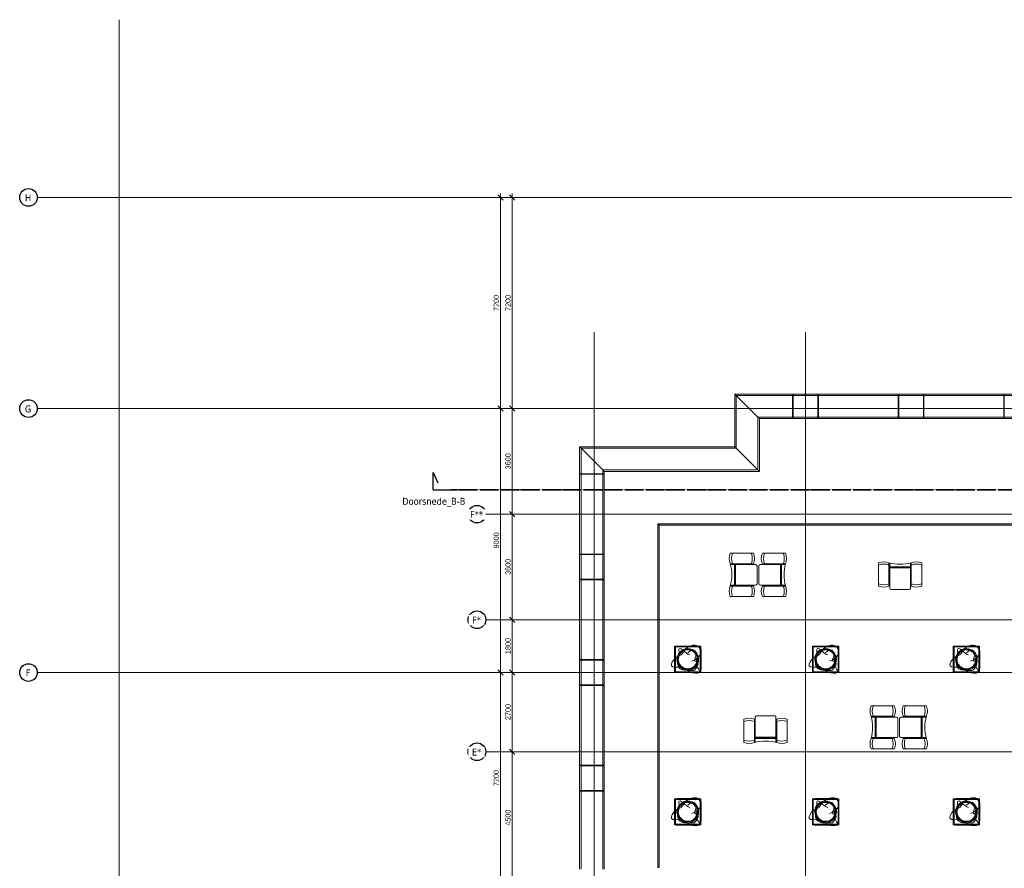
# Model space of a CAD drawing. Header units: millimetres. Extents: x -3388 to 301539, y -5590 to 54660.
# Tile 25 of 216: x -3388 to 30180, y 25725 to 54660. Entities that reach past the tile are written whole.
import ezdxf

# ---------------------------------------------------------------- set-up
doc = ezdxf.new("R2010")
doc.units = ezdxf.units.MM
doc.linetypes.add('doorsnede', pattern=[23, 10, -1, 0, -1, 10, -1])
doc.linetypes.add('stramienlijn', pattern=[21, 12, -3, 3, -3])
for name, color, linetype, lineweight in [('A-ANNO-DIMS', 211, 'Continuous', 9), ('A-ANNO-DIMS-100', 211, 'Continuous', 9), ('A-DETL-MBND', 5, 'Continuous', 9), ('A-FLOR-HRAL', 11, 'Continuous', 9), ('A-GLAZ-CURT', 52, 'Continuous', 9), ('G-ANNO-SYMB', 111, 'Continuous', 50), ('S-GRID', 1, 'Continuous', 9), ('S-GRID-IDEN', 1, 'Continuous', 25)]:
    doc.layers.add(name, color=color, linetype=linetype, lineweight=lineweight)
doc.styles.add('Arial', font='arial.ttf', dxfattribs={"height": 177.035928})
doc.styles.add('Tahoma', font='tahoma.ttf', dxfattribs={"height": 238.040123})
doc.dimstyles.new('1_8', dxfattribs={"dimscale": 304.8, "dimtxt": 180, "dimasz": 0.590551, "dimexe": 0.426509, "dimexo": 0.0625, "dimgap": 0, "dimtad": 1, "dimdec": 3, "dimrnd": 0.001, "dimdsep": 46, "dimtxsty": 'Arial', "dimblk1": 'OBLIQUE', "dimblk2": 'OBLIQUE', "dimsah": 1, "dimcen": 0.09, "dimdle": 0.426509, "dimadec": 0, "dimazin": 2, "dimtfac": 1, "dimtdec": 4, "dimtix": 1, "dimtmove": 0, "dimatfit": 3, "dimfxl": 0.426509, "dimfxlon": 1, "dimtvp": 1, "dimtolj": 1, "dimtzin": 0, "dimarcsym": 2})

# ---------------------------------------------------------------- blocks, each defined once
blk = doc.blocks.new('82_FU_AV_WPB_Extremis_Picnik - 2D_Picnik_dwg-19383529-4e verdieping - bouwdeel 3_ 4_ 5')
at = {"layer": 'A-DETL-MBND', "color": 254}
for p, q in [((58199, -2728), (57408, -2728)), ((57546, -3113), (57546, -3813)), ((57560, -3113), (57560, -3813)), ((57585, -3113), (57585, -3813)), ((58320, -3163), (58320, -3763)), ((57408, -4198), (58199, -4198))]:
    blk.add_line(p, q, dxfattribs=at)
at = {"layer": 'A-DETL-MBND', "color": 254, "flags": 128}
for points in [[(58270, -3113), (57427, -3113), (57419, -3083), (58199, -3083)], [(58199, -3843), (57419, -3843), (57427, -3813), (58270, -3813)]]:
    blk.add_lwpolyline(points, dxfattribs=at)
at = {"layer": 'A-DETL-MBND', "color": 254}
for centre, radius, start, end in [((57833, -2905), 460, 157.3023, 202.6977), ((57910, -2905), 460, 157.3023, 202.6977), ((57698, -2905), 460, 337.3023, 22.6977), ((57775, -2905), 460, 337.3023, 22.6977), ((56087, -3448), 1371, 359.3966, 15.4684), ((58270, -3163), 50, 0, 90), ((56087, -3477), 1371, 344.5316, 0.6034), ((57833, -4020), 460, 157.3023, 202.6977), ((56088, -3463), 1384, 343.9506, 344.0696), ((57910, -4020), 460, 157.3023, 202.6977), ((57698, -4020), 460, 337.3023, 22.6977), ((57775, -4020), 460, 337.3023, 22.6977), ((58270, -3763), 50, 270, 0)]:
    blk.add_arc(centre, radius, start, end, dxfattribs=at)
blk = doc.blocks.new('82_FU_AV_WPB_Extremis_Picnik - 82_FU_AV_WPB_Extremis_Picnik-19369213-4e verdieping - bouwdeel 3_ 4_ 5')
at = {"rotation": 270.0000000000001}
blk.add_blockref('82_FU_AV_WPB_Extremis_Picnik - 2D_Picnik_dwg-19383529-4e verdieping - bouwdeel 3_ 4_ 5', (3463, 57804), dxfattribs=at)
blk = doc.blocks.new('82_FU_AV_WPB_Extremis_Picnik - 82_FU_AV_WPB_Extremis_Picnik-19383820-4e verdieping - bouwdeel 3_ 4_ 5')
at = {"extrusion": (0, 0, -1), "zscale": -1, "rotation": 90.00000000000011}
blk.add_blockref('82_FU_AV_WPB_Extremis_Picnik - 2D_Picnik_dwg-19383529-4e verdieping - bouwdeel 3_ 4_ 5', (-3463, -57804), dxfattribs=at)
blk = doc.blocks.new('82_FU_AV_WPB_Extremis_Alea_ - 2D_AleaHigh_dwg-19394224-4e verdieping - bouwdeel 3_ 4_ 5')
at = {"layer": 'A-DETL-MBND', "color": 254}
for p, q in [((1198, 1428), (1198, 1428)), ((1259, 1428), (1203, 1428)), ((1233, 1427), (1232, 1427)), ((1238, 1427), (1237, 1427)), ((1242, 1427), (1241, 1427)), ((1264, 1428), (1264, 1428)), ((1198, 527), (1198, 527)), ((1264, 527), (1264, 527))]:
    blk.add_line(p, q, dxfattribs=at)
at = {"layer": 'A-DETL-MBND', "color": 254, "flags": 128}
for points in [[(790, 1425), (801, 1415), (801, 1415), (811, 1405), (811, 1405), (811, 1404), (811, 1404), (811, 1403), (811, 1402), (811, 1400), (811, 1399), (811, 1397), (809, 1397), (808, 1397), (807, 1398), (806, 1398), (805, 1398), (804, 1398), (804, 1398), (803, 1398), (793, 1408), (783, 1418)], [(1198, 1428), (1198, 1428), (1198, 1428)], [(1202, 1428), (1202, 1428), (1202, 1428), (1202, 1428), (1202, 1428), (1202, 1428), (1202, 1428), (1202, 1428)], [(1260, 1428), (1260, 1428), (1260, 1428), (1260, 1428), (1260, 1428), (1260, 1428), (1260, 1428), (1260, 1428)], [(1264, 1428), (1264, 1428), (1264, 1428)], [(1672, 1425), (1661, 1415), (1651, 1405), (1651, 1405), (1651, 1404), (1651, 1404), (1651, 1403), (1651, 1402), (1651, 1400), (1651, 1399), (1651, 1397), (1653, 1397), (1654, 1397), (1655, 1398), (1656, 1398), (1657, 1398), (1658, 1398), (1658, 1398), (1659, 1398), (1669, 1408), (1669, 1408), (1679, 1418)], [(783, 537), (793, 547), (793, 547), (803, 557), (804, 557), (804, 557), (805, 557), (806, 557), (807, 557), (808, 557), (809, 557), (811, 557), (811, 556), (811, 554), (811, 553), (811, 552), (811, 551), (811, 550), (811, 550), (811, 550), (801, 540), (790, 530)], [(1198, 527), (1198, 527), (1198, 527)], [(1202, 527), (1202, 527), (1202, 527), (1202, 527), (1202, 527), (1202, 527), (1202, 527), (1202, 527), (1202, 527)], [(1260, 527), (1260, 527), (1260, 527), (1260, 527), (1260, 527), (1260, 527), (1260, 527), (1260, 527), (1260, 527)], [(1264, 527), (1264, 527), (1264, 527)], [(1672, 530), (1661, 540), (1661, 540), (1651, 550), (1651, 550), (1651, 550), (1651, 551), (1651, 552), (1651, 553), (1651, 554), (1651, 556), (1651, 557), (1653, 557), (1654, 557), (1655, 557), (1656, 557), (1657, 557), (1658, 557), (1658, 557), (1659, 557), (1669, 547), (1679, 537)]]:
    blk.add_lwpolyline(points, dxfattribs=at)
at = {"layer": 'A-DETL-MBND', "color": 254}
for radius in [370, 340, 340, 323]:
    blk.add_circle((1231, 977), radius, dxfattribs=at)
for centre, radius, start, end in [((811, 1397), 7.5, 91.9503, 178.0497), ((1198, 1426), 2, 53.9783, 89.9003), ((1203, 1408), 19.1, 88.5009, 94.4986), ((1260, 1408), 19.1, 85.5014, 91.4991), ((1264, 1426), 2, 90.1036, 126.0063), ((1651, 1397), 7.5, 1.9503, 88.0497), ((811, 557), 7.5, 181.9503, 268.0497), ((1198, 529), 2, 270.1096, 306.0172), ((1264, 529), 2, 233.9847, 269.8999), ((1651, 557), 7.5, 271.9503, 358.0497)]:
    blk.add_arc(centre, radius, start, end, dxfattribs=at)
for points, knots in [([(783, 1418), (783, 1400), (781, 1364), (780, 1309), (780, 1255), (779, 1181), (779, 1089), (780, 977), (779, 867), (779, 769), (780, 683), (781, 610), (782, 561), (783, 537)], [0, 0, 0, 0, 0.061633, 0.1232664, 0.1849208, 0.2465755, 0.3737697, 0.5009647, 0.6257114, 0.7504577, 0.8336395, 0.9168224, 1, 1, 1, 1]), ([(783, 1418), (783, 1419), (784, 1420), (785, 1423), (787, 1424), (789, 1425), (790, 1425), (790, 1425)], [0, 0, 0, 0, 0.225572, 0.451146, 0.676646, 0.902125, 1, 1, 1, 1]), ([(1672, 1425), (1653, 1426), (1617, 1427), (1563, 1428), (1509, 1429), (1435, 1429), (1342, 1429), (1231, 1428), (1120, 1429), (1023, 1429), (937, 1429), (864, 1427), (815, 1426), (790, 1425)], [0, 0, 0, 0, 0.061633, 0.1232664, 0.1849208, 0.2465755, 0.3737697, 0.5009647, 0.6257114, 0.7504577, 0.8336395, 0.9168224, 1, 1, 1, 1]), ([(803, 557), (803, 576), (802, 615), (801, 673), (800, 749), (800, 844), (801, 956), (800, 1068), (800, 1167), (801, 1253), (801, 1325), (803, 1374), (803, 1398)], [0, 0, 0, 0, 0.069164, 0.13833, 0.207496, 0.341136, 0.474778, 0.608337, 0.741897, 0.827932, 0.913969, 1, 1, 1, 1]), ([(811, 1397), (810, 1373), (809, 1325), (808, 1253), (808, 1167), (808, 1068), (808, 956), (808, 844), (808, 750), (808, 673), (809, 615), (810, 577), (811, 557)], [0, 0, 0, 0, 0.0859867, 0.1719781, 0.2579686, 0.3916083, 0.525248, 0.658942, 0.792635, 0.861757, 0.9308798, 1, 1, 1, 1]), ([(811, 1405), (830, 1405), (869, 1407), (927, 1408), (1003, 1408), (1097, 1408), (1210, 1408), (1322, 1408), (1421, 1408), (1507, 1408), (1579, 1407), (1627, 1406), (1651, 1405)], [0, 0, 0, 0, 0.069164, 0.13833, 0.207496, 0.341136, 0.474778, 0.608337, 0.741897, 0.827932, 0.913969, 1, 1, 1, 1]), ([(1651, 1397), (1627, 1398), (1579, 1399), (1507, 1400), (1421, 1401), (1322, 1400), (1210, 1400), (1097, 1401), (1003, 1401), (927, 1400), (869, 1399), (830, 1398), (811, 1397)], [0, 0, 0, 0, 0.0859867, 0.1719781, 0.2579686, 0.3916083, 0.525248, 0.658942, 0.792635, 0.861757, 0.9308798, 1, 1, 1, 1]), ([(1202, 1427), (1202, 1427), (1201, 1427), (1200, 1427), (1199, 1427), (1199, 1428), (1198, 1428), (1198, 1428), (1198, 1428)], [0, 0, 0, 0, 0.199572, 0.409197, 0.618969, 0.825613, 0.95897, 1, 1, 1, 1]), ([(1198, 1428), (1198, 1428), (1198, 1428), (1198, 1428), (1198, 1428), (1198, 1428), (1198, 1428), (1199, 1428), (1199, 1428), (1199, 1428), (1200, 1428), (1200, 1428), (1200, 1428), (1201, 1428), (1201, 1428), (1201, 1428), (1202, 1428), (1202, 1428)], [0, 0, 0, 0, 0.125, 0.125, 0.25, 0.25, 0.375, 0.375, 0.5, 0.5, 0.625, 0.625, 0.75, 0.75, 0.875, 0.875, 1, 1, 1, 1]), ([(1202, 1427), (1202, 1427), (1201, 1427), (1201, 1427), (1201, 1427), (1200, 1427), (1200, 1427), (1200, 1427), (1199, 1427), (1199, 1427), (1199, 1427), (1198, 1428), (1198, 1428), (1198, 1428), (1198, 1428), (1198, 1428), (1198, 1428), (1198, 1428)], [0, 0, 0, 0, 0.125, 0.125, 0.25, 0.25, 0.375, 0.375, 0.5, 0.5, 0.625, 0.625, 0.75, 0.75, 0.875, 0.875, 1, 1, 1, 1]), ([(1202, 1428), (1212, 1428), (1221, 1428), (1241, 1428), (1250, 1428), (1260, 1428)], [0.46760687, 0.46760687, 0.46760687, 0.46760687, 0.5, 0.5, 0.53239313, 0.53239313, 0.53239313, 0.53239313]), ([(1260, 1427), (1250, 1427), (1241, 1427), (1221, 1427), (1212, 1427), (1202, 1427)], [0.46760774, 0.46760774, 0.46760774, 0.46760774, 0.5, 0.5, 0.53239226, 0.53239226, 0.53239226, 0.53239226]), ([(1264, 1428), (1264, 1428), (1264, 1428), (1264, 1428), (1263, 1428), (1263, 1427), (1262, 1427), (1261, 1427), (1260, 1427), (1260, 1427), (1260, 1427)], [0, 0, 0, 0, 0.010174, 0.086011, 0.215123, 0.388392, 0.579162, 0.777894, 0.978672, 1, 1, 1, 1]), ([(1264, 1428), (1264, 1428), (1264, 1428), (1264, 1428), (1264, 1428), (1264, 1428), (1264, 1428), (1263, 1427), (1263, 1427), (1263, 1427), (1262, 1427), (1262, 1427), (1262, 1427), (1261, 1427), (1261, 1427), (1261, 1427), (1260, 1427), (1260, 1427)], [0, 0, 0, 0, 0.125, 0.125, 0.25, 0.25, 0.375, 0.375, 0.5, 0.5, 0.625, 0.625, 0.75, 0.75, 0.875, 0.875, 1, 1, 1, 1]), ([(1260, 1428), (1260, 1428), (1261, 1428), (1261, 1428), (1261, 1428), (1262, 1428), (1262, 1428), (1262, 1428), (1263, 1428), (1263, 1428), (1263, 1428), (1264, 1428), (1264, 1428), (1264, 1428), (1264, 1428), (1264, 1428), (1264, 1428), (1264, 1428)], [0, 0, 0, 0, 0.125, 0.125, 0.25, 0.25, 0.375, 0.375, 0.5, 0.5, 0.625, 0.625, 0.75, 0.75, 0.875, 0.875, 1, 1, 1, 1]), ([(1651, 557), (1652, 581), (1653, 629), (1654, 702), (1654, 787), (1654, 886), (1654, 999), (1654, 1111), (1654, 1205), (1654, 1281), (1653, 1339), (1652, 1378), (1651, 1397)], [0, 0, 0, 0, 0.0859867, 0.1719781, 0.2579686, 0.3916083, 0.525248, 0.658942, 0.792635, 0.861757, 0.9308798, 1, 1, 1, 1]), ([(1659, 1398), (1659, 1378), (1660, 1340), (1661, 1281), (1662, 1205), (1662, 1111), (1661, 999), (1662, 886), (1662, 787), (1661, 702), (1661, 629), (1659, 581), (1659, 557)], [0, 0, 0, 0, 0.069164, 0.13833, 0.207496, 0.341136, 0.474778, 0.608337, 0.741897, 0.827932, 0.913969, 1, 1, 1, 1]), ([(1672, 1425), (1672, 1425), (1674, 1425), (1676, 1423), (1678, 1421), (1679, 1419), (1679, 1418), (1679, 1418)], [0, 0, 0, 0, 0.225572, 0.451146, 0.676646, 0.902125, 1, 1, 1, 1]), ([(1679, 537), (1679, 555), (1681, 591), (1682, 645), (1682, 700), (1683, 773), (1683, 866), (1682, 977), (1683, 1088), (1683, 1186), (1682, 1271), (1681, 1345), (1680, 1393), (1679, 1418)], [0, 0, 0, 0, 0.061633, 0.1232664, 0.1849208, 0.2465755, 0.3737697, 0.5009647, 0.6257114, 0.7504577, 0.8336395, 0.9168224, 1, 1, 1, 1]), ([(790, 530), (790, 530), (788, 530), (786, 531), (784, 533), (783, 535), (783, 536), (783, 537)], [0, 0, 0, 0, 0.225572, 0.451146, 0.676646, 0.902125, 1, 1, 1, 1]), ([(790, 530), (809, 529), (845, 528), (899, 527), (953, 526), (1027, 526), (1120, 526), (1231, 526), (1342, 526), (1439, 526), (1525, 526), (1598, 527), (1647, 529), (1672, 530)], [0, 0, 0, 0, 0.061633, 0.1232664, 0.1849208, 0.2465755, 0.3737697, 0.5009647, 0.6257114, 0.7504577, 0.8336395, 0.9168224, 1, 1, 1, 1]), ([(811, 557), (835, 557), (883, 555), (955, 554), (1041, 554), (1140, 554), (1252, 555), (1365, 554), (1459, 554), (1535, 555), (1593, 556), (1632, 557), (1651, 557)], [0, 0, 0, 0, 0.0859867, 0.1719781, 0.2579686, 0.3916083, 0.525248, 0.658942, 0.792635, 0.861757, 0.9308798, 1, 1, 1, 1]), ([(1651, 550), (1632, 549), (1593, 548), (1535, 547), (1459, 547), (1365, 547), (1252, 547), (1140, 547), (1041, 546), (955, 547), (883, 548), (835, 549), (811, 550)], [0, 0, 0, 0, 0.069164, 0.13833, 0.207496, 0.341136, 0.474778, 0.608337, 0.741897, 0.827932, 0.913969, 1, 1, 1, 1]), ([(1198, 527), (1198, 527), (1198, 527), (1198, 527), (1199, 527), (1199, 527), (1200, 527), (1201, 527), (1202, 527), (1202, 527), (1202, 527)], [0, 0, 0, 0, 0.001864, 0.072789, 0.196675, 0.364738, 0.558364, 0.760336, 0.964507, 1, 1, 1, 1]), ([(1202, 527), (1202, 527), (1201, 527), (1201, 527), (1201, 527), (1200, 527), (1200, 527), (1200, 527), (1199, 527), (1199, 527), (1199, 527), (1198, 527), (1198, 527), (1198, 527), (1198, 527), (1198, 527), (1198, 527), (1198, 527)], [0, 0, 0, 0, 0.125, 0.125, 0.25, 0.25, 0.375, 0.375, 0.5, 0.5, 0.625, 0.625, 0.75, 0.75, 0.875, 0.875, 1, 1, 1, 1]), ([(1198, 527), (1198, 527), (1198, 527), (1198, 527), (1198, 527), (1198, 527), (1198, 527), (1199, 527), (1199, 527), (1199, 527), (1200, 527), (1200, 527), (1200, 527), (1201, 527), (1201, 527), (1201, 527), (1202, 527), (1202, 527)], [0, 0, 0, 0, 0.125, 0.125, 0.25, 0.25, 0.375, 0.375, 0.5, 0.5, 0.625, 0.625, 0.75, 0.75, 0.875, 0.875, 1, 1, 1, 1]), ([(1260, 527), (1250, 527), (1241, 527), (1221, 527), (1212, 527), (1202, 527)], [0.46760687, 0.46760687, 0.46760687, 0.46760687, 0.5, 0.5, 0.53239313, 0.53239313, 0.53239313, 0.53239313]), ([(1202, 527), (1212, 527), (1221, 527), (1241, 527), (1250, 527), (1260, 527)], [0.46760774, 0.46760774, 0.46760774, 0.46760774, 0.5, 0.5, 0.53239226, 0.53239226, 0.53239226, 0.53239226]), ([(1260, 527), (1260, 527), (1261, 527), (1262, 527), (1263, 527), (1263, 527), (1264, 527), (1264, 527), (1264, 527)], [0, 0, 0, 0, 0.19028, 0.400596, 0.609865, 0.816252, 0.953989, 1, 1, 1, 1]), ([(1264, 527), (1264, 527), (1264, 527), (1264, 527), (1264, 527), (1264, 527), (1264, 527), (1263, 527), (1263, 527), (1263, 527), (1262, 527), (1262, 527), (1262, 527), (1261, 527), (1261, 527), (1261, 527), (1260, 527), (1260, 527)], [0, 0, 0, 0, 0.125, 0.125, 0.25, 0.25, 0.375, 0.375, 0.5, 0.5, 0.625, 0.625, 0.75, 0.75, 0.875, 0.875, 1, 1, 1, 1]), ([(1260, 527), (1260, 527), (1261, 527), (1261, 527), (1261, 527), (1262, 527), (1262, 527), (1262, 527), (1263, 527), (1263, 527), (1263, 527), (1264, 527), (1264, 527), (1264, 527), (1264, 527), (1264, 527), (1264, 527), (1264, 527)], [0, 0, 0, 0, 0.125, 0.125, 0.25, 0.25, 0.375, 0.375, 0.5, 0.5, 0.625, 0.625, 0.75, 0.75, 0.875, 0.875, 1, 1, 1, 1]), ([(1679, 537), (1679, 536), (1678, 534), (1677, 532), (1675, 530), (1673, 530), (1672, 530), (1672, 530)], [0, 0, 0, 0, 0.225572, 0.451146, 0.676646, 0.902125, 1, 1, 1, 1])]:
    blk.add_open_spline(points, degree=3, knots=knots, dxfattribs=at)
blk = doc.blocks.new('82_FU_AV_WPB_Extremis_Alea_ - 82_FU_AV_WPB_Extremis_Alea_-19393377-4e verdieping - bouwdeel 3_ 4_ 5')
at = {"layer": 'A-DETL-MBND', "color": 254}
for points, knots in [([(137, -59), (523, 73), (436, 621), (-130, 387), (-193, 120), (-440, 99), (-679, -333), (-188, -202), (135, -524), (550, -443), (234, -222), (331, 138)], [0, 0, 0, 0, 1.722074, 3.298168, 4.538493, 5.649644, 7.016833, 8.611743, 10.129686, 11.513444, 12.805917, 12.805917, 12.805917, 12.805917]), ([(0, 226), (189, 415), (361, 150), (143, -79), (442, -87), (211, -406), (196, -366), (-261, -398), (-402, -141), (-255, 138), (-339, 369), (-219, 402), (0, 152), (72, 152)], [0, 0, 0, 0, 0.98307, 2.001863, 3.106176, 3.911711, 4.890928, 5.759142, 6.92516, 7.85927, 8.60914, 9.377553, 9.955739, 9.955739, 9.955739, 9.955739])]:
    blk.add_open_spline(points, degree=3, knots=knots, dxfattribs=at)
blk.add_blockref('82_FU_AV_WPB_Extremis_Alea_ - 2D_AleaHigh_dwg-19394224-4e verdieping - bouwdeel 3_ 4_ 5', (-1231, -977))
blk = doc.blocks.new('Stadhuis Zoetermeer_OTH_interieur_rvt-1-4e verdieping - bouwdeel 3_ 4_ 5')
at = {"color": 8, "lineweight": 9}
for name, p, rotation in [('82_FU_AV_WPB_Extremis_Picnik - 82_FU_AV_WPB_Extremis_Picnik-19369213-4e verdieping - bouwdeel 3_ 4_ 5', (21234, 35730), 89.99999999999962), ('82_FU_AV_WPB_Extremis_Picnik - 82_FU_AV_WPB_Extremis_Picnik-19383820-4e verdieping - bouwdeel 3_ 4_ 5', (22326, 35730), 90.0000000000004), ('82_FU_AV_WPB_Extremis_Picnik - 82_FU_AV_WPB_Extremis_Picnik-19369213-4e verdieping - bouwdeel 3_ 4_ 5', (26034, 30530), 89.99999999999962), ('82_FU_AV_WPB_Extremis_Picnik - 82_FU_AV_WPB_Extremis_Picnik-19383820-4e verdieping - bouwdeel 3_ 4_ 5', (27126, 30530), 90.0000000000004), ('82_FU_AV_WPB_Extremis_Picnik - 82_FU_AV_WPB_Extremis_Picnik-19369213-4e verdieping - bouwdeel 3_ 4_ 5', (22040, 30411), 180)]:
    blk.add_blockref(name, p, dxfattribs=dict(at, rotation=rotation))
for name, p in [('82_FU_AV_WPB_Extremis_Picnik - 82_FU_AV_WPB_Extremis_Picnik-19369213-4e verdieping - bouwdeel 3_ 4_ 5', (26628, 35746)), ('82_FU_AV_WPB_Extremis_Alea_ - 82_FU_AV_WPB_Extremis_Alea_-19393377-4e verdieping - bouwdeel 3_ 4_ 5', (19389, 32850)), ('82_FU_AV_WPB_Extremis_Alea_ - 82_FU_AV_WPB_Extremis_Alea_-19393377-4e verdieping - bouwdeel 3_ 4_ 5', (24089, 32850)), ('82_FU_AV_WPB_Extremis_Alea_ - 82_FU_AV_WPB_Extremis_Alea_-19393377-4e verdieping - bouwdeel 3_ 4_ 5', (28889, 32850)), ('82_FU_AV_WPB_Extremis_Alea_ - 82_FU_AV_WPB_Extremis_Alea_-19393377-4e verdieping - bouwdeel 3_ 4_ 5', (19389, 27650)), ('82_FU_AV_WPB_Extremis_Alea_ - 82_FU_AV_WPB_Extremis_Alea_-19393377-4e verdieping - bouwdeel 3_ 4_ 5', (24089, 27650)), ('82_FU_AV_WPB_Extremis_Alea_ - 82_FU_AV_WPB_Extremis_Alea_-19393377-4e verdieping - bouwdeel 3_ 4_ 5', (28889, 27650))]:
    blk.add_blockref(name, p, dxfattribs=at)
blk = doc.blocks.new('21_alucobond dakrand - 21_alucobond paneel-3584649-4e verdieping - bouwdeel 3_ 4_ 5')
at = {"layer": 'A-DETL-MBND'}
for p, q in [((-1300, 0), (1360, 0)), ((1360, 0), (1360, -50)), ((-1300, -50), (1360, -50)), ((1360, -50), (1360, -790)), ((-1300, -790), (1360, -790)), ((-1300, -840), (1360, -840)), ((1360, -790), (1360, -840))]:
    blk.add_line(p, q, dxfattribs=at)
blk = doc.blocks.new('21_alucobond dakrand - 21_alucobond paneel-3584550-4e verdieping - bouwdeel 3_ 4_ 5')
at = {"layer": 'A-DETL-MBND'}
for p, q in [((-420, 0), (420, 0)), ((420, 0), (420, -50)), ((-420, -50), (-420, 0)), ((-420, -790), (-420, -50)), ((-420, -50), (420, -50)), ((420, -50), (420, -790)), ((-420, -840), (-420, -790)), ((-420, -790), (420, -790)), ((-420, -840), (420, -840)), ((420, -790), (420, -840))]:
    blk.add_line(p, q, dxfattribs=at)
blk = doc.blocks.new('21_alucobond dakrand - 21_alucobond paneel-3584551-4e verdieping - bouwdeel 3_ 4_ 5')
at = {"layer": 'A-DETL-MBND'}
for p, q in [((-1360, 0), (1360, 0)), ((1360, 0), (1360, -50)), ((-1360, -50), (-1360, 0)), ((-1360, -790), (-1360, -50)), ((-1360, -50), (1360, -50)), ((1360, -50), (1360, -790)), ((-1360, -840), (-1360, -790)), ((-1360, -790), (1360, -790)), ((-1360, -840), (1360, -840)), ((1360, -790), (1360, -840))]:
    blk.add_line(p, q, dxfattribs=at)
blk = doc.blocks.new('21_alucobond dakrand - 21_alucobond paneel-3584555-4e verdieping - bouwdeel 3_ 4_ 5')
at = {"layer": 'A-DETL-MBND'}
for p, q in [((-460, 0), (460, 0)), ((410, -50), (460, 0)), ((-460, -50), (-460, 0)), ((-460, -790), (-460, -50)), ((-460, -50), (410, -50)), ((-330, -790), (410, -50)), ((-460, -840), (-460, -790)), ((-460, -790), (-330, -790)), ((-460, -840), (-380, -840)), ((-380, -840), (-330, -790))]:
    blk.add_line(p, q, dxfattribs=at)
blk = doc.blocks.new('21_alucobond dakrand - 21_alucobond paneel-3584556-4e verdieping - bouwdeel 3_ 4_ 5')
at = {"layer": 'A-DETL-MBND'}
for p, q in [((-3065, 0), (2225, 0)), ((2275, -50), (2225, 0)), ((-3065, 0), (-3015, -50)), ((-3015, -50), (2275, -50)), ((-3015, -50), (-2275, -790)), ((3015, -790), (2275, -50)), ((-2275, -790), (3015, -790)), ((-2275, -790), (-2225, -840)), ((-2225, -840), (3065, -840)), ((3065, -840), (3015, -790))]:
    blk.add_line(p, q, dxfattribs=at)
blk = doc.blocks.new('21_alucobond dakrand - 21_alucobond paneel-3584557-4e verdieping - bouwdeel 3_ 4_ 5')
at = {"layer": 'A-DETL-MBND'}
for p, q in [((-479, 0), (-529, -50)), ((-479, 0), (1319, 0)), ((1268, -50), (1319, 0)), ((-529, -50), (-1268, -790)), ((-529, -50), (1268, -50)), ((529, -790), (1268, -50)), ((-1268, -790), (-1319, -840)), ((-1319, -840), (478, -840)), ((-1268, -790), (529, -790)), ((478, -840), (529, -790))]:
    blk.add_line(p, q, dxfattribs=at)
blk = doc.blocks.new('21_alucobond dakrand - 21_alucobond paneel-3749904-4e verdieping - bouwdeel 3_ 4_ 5')
at = {"layer": 'A-DETL-MBND'}
for p, q in [((-985, 0), (985, 0)), ((-985, 0), (-935, -50)), ((985, 0), (985, -50)), ((-935, -50), (985, -50)), ((-935, -50), (-195, -790)), ((985, -50), (985, -790)), ((-195, -790), (985, -790)), ((-195, -790), (-145, -840)), ((-145, -840), (985, -840)), ((985, -790), (985, -840))]:
    blk.add_line(p, q, dxfattribs=at)
blk = doc.blocks.new('Railing - Railing-4627283-4e verdieping - bouwdeel 3_ 4_ 5')
at = {"layer": 'A-DETL-MBND'}
for points in [[(44490, 37425), (44490, 37475), (18364, 37475), (18414, 37425), (42854, 37425)], [(18414, 25750), (18414, 37425), (18364, 37475), (18364, 25750)]]:
    blk.add_hatch(color=256, dxfattribs=at).paths.add_polyline_path(points, flags=0)
for p, q in [((18364, 37475), (44490, 37475)), ((18364, 37475), (18414, 37425)), ((18364, 25750), (18364, 37475)), ((18414, 37425), (44490, 37425)), ((18414, 25750), (18414, 37425)), ((44490, 37475), (44490, 37425)), ((18414, 25750), (18364, 25750))]:
    blk.add_line(p, q, dxfattribs=at)
blk = doc.blocks.new('Grid - 3_0 mm-242474-4e verdieping - bouwdeel 3_ 4_ 5')
at = {"layer": 'S-GRID-IDEN'}
blk.add_circle((0, 0), 3, dxfattribs=at)
blk = doc.blocks.new('Section - horizontaal_onder-453779-4e verdieping - bouwdeel 3_ 4_ 5')
at = {"layer": 'G-ANNO-SYMB', "lineweight": 25}
for p, q in [((-6, 6), (-4.42, 2.44)), ((-6, 0), (-6, 6)), ((-6, 0), (0, 0))]:
    blk.add_line(p, q, dxfattribs=at)
blk = doc.blocks.new('DIMBLOCK26-4e verdieping - bouwdeel 3_ 4_ 5')
at = {"layer": 'A-ANNO-DIMS-100'}
for p, q in [((13270, 29700), (13530, 29700)), ((13400, 29700), (13270, 29700)), ((13400, 29700), (13310, 29790)), ((13400, 25200), (13400, 29700)), ((13400, 29700), (13490, 29610)), ((13270, 25200), (13530, 25200)), ((13400, 25200), (13270, 25200)), ((13400, 25200), (13310, 25290)), ((13400, 25200), (13490, 25110))]:
    blk.add_line(p, q, dxfattribs=at)
at = {"layer": 'A-ANNO-DIMS-100', "color": 0, "insert": (13170, 27179), "char_height": 177, "width": 651.32, "attachment_point": 1, "rotation": 90, "line_spacing_factor": 0.938532, "style": 'Arial'}
blk.add_mtext('4500', dxfattribs=at)
blk = doc.blocks.new('_Oblique')
at = {"color": 0, "linetype": 'ByBlock', "lineweight": -2}
blk.add_line((-0.5, -0.5), (0.5, 0.5), dxfattribs=at)
blk = doc.blocks.new('DIMBLOCK27-4e verdieping - bouwdeel 3_ 4_ 5')
at = {"layer": 'A-ANNO-DIMS-100'}
for p, q in [((13270, 32400), (13530, 32400)), ((13400, 32400), (13270, 32400)), ((13400, 32400), (13310, 32490)), ((13400, 29700), (13400, 32400)), ((13400, 32400), (13490, 32310)), ((13270, 29700), (13530, 29700)), ((13400, 29700), (13270, 29700)), ((13400, 29700), (13310, 29790)), ((13400, 29700), (13490, 29610))]:
    blk.add_line(p, q, dxfattribs=at)
at = {"layer": 'A-ANNO-DIMS-100', "color": 0, "insert": (13170, 30779), "char_height": 177, "width": 651.32, "attachment_point": 1, "rotation": 90, "line_spacing_factor": 0.938532, "style": 'Arial'}
blk.add_mtext('2700', dxfattribs=at)
blk = doc.blocks.new('DIMBLOCK28-4e verdieping - bouwdeel 3_ 4_ 5')
at = {"layer": 'A-ANNO-DIMS-100'}
for p, q in [((13400, 34200), (13310, 34290)), ((13270, 34200), (13530, 34200)), ((13400, 34200), (13270, 34200)), ((13400, 32400), (13400, 34200)), ((13400, 34200), (13490, 34110)), ((13270, 32400), (13530, 32400)), ((13400, 32400), (13270, 32400)), ((13400, 32400), (13310, 32490)), ((13400, 32400), (13490, 32310))]:
    blk.add_line(p, q, dxfattribs=at)
at = {"layer": 'A-ANNO-DIMS-100', "color": 0, "insert": (13170, 33029), "char_height": 177, "width": 651.32, "attachment_point": 1, "rotation": 90, "line_spacing_factor": 0.938532, "style": 'Arial'}
blk.add_mtext('1800', dxfattribs=at)
blk = doc.blocks.new('DIMBLOCK29-4e verdieping - bouwdeel 3_ 4_ 5')
at = {"layer": 'A-ANNO-DIMS-100'}
for p, q in [((13270, 37800), (13530, 37800)), ((13400, 37800), (13270, 37800)), ((13400, 37800), (13310, 37890)), ((13400, 34200), (13400, 37800)), ((13400, 37800), (13490, 37710)), ((13400, 34200), (13310, 34290)), ((13270, 34200), (13530, 34200)), ((13400, 34200), (13270, 34200)), ((13400, 34200), (13490, 34110))]:
    blk.add_line(p, q, dxfattribs=at)
at = {"layer": 'A-ANNO-DIMS-100', "color": 0, "insert": (13170, 35729), "char_height": 177, "width": 651.32, "attachment_point": 1, "rotation": 90, "line_spacing_factor": 0.938532, "style": 'Arial'}
blk.add_mtext('3600', dxfattribs=at)
blk = doc.blocks.new('DIMBLOCK30-4e verdieping - bouwdeel 3_ 4_ 5')
at = {"layer": 'A-ANNO-DIMS-100'}
for p, q in [((13270, 41400), (13530, 41400)), ((13400, 41400), (13270, 41400)), ((13400, 41400), (13310, 41490)), ((13400, 37800), (13400, 41400)), ((13400, 41400), (13490, 41310)), ((13270, 37800), (13530, 37800)), ((13400, 37800), (13270, 37800)), ((13400, 37800), (13310, 37890)), ((13400, 37800), (13490, 37710))]:
    blk.add_line(p, q, dxfattribs=at)
at = {"layer": 'A-ANNO-DIMS-100', "color": 0, "insert": (13170, 39329), "char_height": 177, "width": 651.32, "attachment_point": 1, "rotation": 90, "line_spacing_factor": 0.938532, "style": 'Arial'}
blk.add_mtext('3600', dxfattribs=at)
blk = doc.blocks.new('DIMBLOCK31-4e verdieping - bouwdeel 3_ 4_ 5')
at = {"layer": 'A-ANNO-DIMS-100'}
for p, q in [((13400, 48600), (13310, 48690)), ((13400, 41400), (13400, 48730)), ((13270, 48600), (13530, 48600)), ((13400, 48600), (13270, 48600)), ((13400, 48600), (13490, 48510)), ((13270, 41400), (13530, 41400)), ((13400, 41400), (13270, 41400)), ((13400, 41400), (13310, 41490)), ((13400, 41400), (13490, 41310))]:
    blk.add_line(p, q, dxfattribs=at)
at = {"layer": 'A-ANNO-DIMS-100', "color": 0, "insert": (13170, 44729), "char_height": 177, "width": 651.32, "attachment_point": 1, "rotation": 90, "line_spacing_factor": 0.938532, "style": 'Arial'}
blk.add_mtext('7200', dxfattribs=at)
blk = doc.blocks.new('DIMBLOCK36-4e verdieping - bouwdeel 3_ 4_ 5')
at = {"layer": 'A-ANNO-DIMS-100'}
for p, q in [((12870, 32400), (13130, 32400)), ((13000, 32400), (12870, 32400)), ((13000, 32400), (12910, 32490)), ((13000, 25200), (13000, 32400)), ((13000, 32400), (13090, 32310)), ((12870, 25200), (13130, 25200)), ((13000, 25200), (12870, 25200)), ((13000, 25200), (12910, 25290)), ((13000, 25200), (13090, 25110))]:
    blk.add_line(p, q, dxfattribs=at)
at = {"layer": 'A-ANNO-DIMS-100', "color": 0, "insert": (12770, 28529), "char_height": 177, "width": 651.32, "attachment_point": 1, "rotation": 90, "line_spacing_factor": 0.938532, "style": 'Arial'}
blk.add_mtext('7200', dxfattribs=at)
blk = doc.blocks.new('DIMBLOCK37-4e verdieping - bouwdeel 3_ 4_ 5')
at = {"layer": 'A-ANNO-DIMS-100'}
for p, q in [((12870, 41400), (13130, 41400)), ((13000, 41400), (12870, 41400)), ((13000, 41400), (12910, 41490)), ((13000, 32400), (13000, 41400)), ((13000, 41400), (13090, 41310)), ((12870, 32400), (13130, 32400)), ((13000, 32400), (12870, 32400)), ((13000, 32400), (12910, 32490)), ((13000, 32400), (13090, 32310))]:
    blk.add_line(p, q, dxfattribs=at)
at = {"layer": 'A-ANNO-DIMS-100', "color": 0, "insert": (12770, 36629), "char_height": 177, "width": 651.32, "attachment_point": 1, "rotation": 90, "line_spacing_factor": 0.938532, "style": 'Arial'}
blk.add_mtext('9000', dxfattribs=at)
blk = doc.blocks.new('DIMBLOCK38-4e verdieping - bouwdeel 3_ 4_ 5')
at = {"layer": 'A-ANNO-DIMS-100'}
for p, q in [((13000, 48600), (12910, 48690)), ((13000, 41400), (13000, 48730)), ((12870, 48600), (13130, 48600)), ((13000, 48600), (12870, 48600)), ((13000, 48600), (13090, 48510)), ((12870, 41400), (13130, 41400)), ((13000, 41400), (12870, 41400)), ((13000, 41400), (12910, 41490)), ((13000, 41400), (13090, 41310))]:
    blk.add_line(p, q, dxfattribs=at)
at = {"layer": 'A-ANNO-DIMS-100', "color": 0, "insert": (12770, 44729), "char_height": 177, "width": 651.32, "attachment_point": 1, "rotation": 90, "line_spacing_factor": 0.938532, "style": 'Arial'}
blk.add_mtext('7200', dxfattribs=at)

msp = doc.modelspace()

# ---------------------------------------------------------------- linework, layer by layer
at = {"layer": 'G-ANNO-SYMB', "linetype": 'doorsnede', "lineweight": 35}
msp.add_line((11312.8601, 38624.0603), (131831.2903, 38624.0603), dxfattribs=at)
at = {"layer": 'S-GRID', "linetype": 'stramienlijn'}
for p, q in [((0, 54659.8316), (0, -4400)), ((118500, 48600), (-2788.087, 48600)), ((16200, 44000), (16200, -4400)), ((23400, 44000), (23400, -4400)), ((130950, 41400), (-2788.087, 41400)), ((130950, 34200), (12500.1395, 34200)), ((130950, 32400), (-2788.087, 32400))]:
    msp.add_line(p, q, dxfattribs=at)

# ---------------------------------------------------------------- block references
at = {"lineweight": 5}
msp.add_blockref('Stadhuis Zoetermeer_OTH_interieur_rvt-1-4e verdieping - bouwdeel 3_ 4_ 5', (0, 0), dxfattribs=at)
at = {"layer": 'A-FLOR-HRAL'}
msp.add_blockref('Railing - Railing-4627283-4e verdieping - bouwdeel 3_ 4_ 5', (0, 0), dxfattribs=at)
at = {"layer": 'A-GLAZ-CURT'}
for name, p, rotation in [('21_alucobond dakrand - 21_alucobond paneel-3584557-4e verdieping - bouwdeel 3_ 4_ 5', (20990, 40578.5), 90.0000000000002), ('21_alucobond dakrand - 21_alucobond paneel-3584555-4e verdieping - bouwdeel 3_ 4_ 5', (15700, 39640), 89.9999999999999), ('21_alucobond dakrand - 21_alucobond paneel-3584551-4e verdieping - bouwdeel 3_ 4_ 5', (15700, 37800), 89.9999999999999), ('21_alucobond dakrand - 21_alucobond paneel-3584550-4e verdieping - bouwdeel 3_ 4_ 5', (15700, 36000), 89.9999999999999), ('21_alucobond dakrand - 21_alucobond paneel-3584551-4e verdieping - bouwdeel 3_ 4_ 5', (15700, 34200), 89.9999999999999), ('21_alucobond dakrand - 21_alucobond paneel-3584550-4e verdieping - bouwdeel 3_ 4_ 5', (15700, 32400), 89.9999999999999), ('21_alucobond dakrand - 21_alucobond paneel-3584551-4e verdieping - bouwdeel 3_ 4_ 5', (15700, 30600), 89.9999999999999), ('21_alucobond dakrand - 21_alucobond paneel-3584550-4e verdieping - bouwdeel 3_ 4_ 5', (15700, 28800), 89.9999999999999), ('21_alucobond dakrand - 21_alucobond paneel-3584649-4e verdieping - bouwdeel 3_ 4_ 5', (15700, 27000), 89.9999999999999)]:
    msp.add_blockref(name, p, dxfattribs=dict(at, rotation=rotation))
for name, p in [('21_alucobond dakrand - 21_alucobond paneel-3749904-4e verdieping - bouwdeel 3_ 4_ 5', (21975, 41897)), ('21_alucobond dakrand - 21_alucobond paneel-3584550-4e verdieping - bouwdeel 3_ 4_ 5', (23400, 41897)), ('21_alucobond dakrand - 21_alucobond paneel-3584551-4e verdieping - bouwdeel 3_ 4_ 5', (25200, 41897)), ('21_alucobond dakrand - 21_alucobond paneel-3584550-4e verdieping - bouwdeel 3_ 4_ 5', (27000, 41897)), ('21_alucobond dakrand - 21_alucobond paneel-3584551-4e verdieping - bouwdeel 3_ 4_ 5', (28800, 41897)), ('21_alucobond dakrand - 21_alucobond paneel-3584550-4e verdieping - bouwdeel 3_ 4_ 5', (30600, 41897)), ('21_alucobond dakrand - 21_alucobond paneel-3584556-4e verdieping - bouwdeel 3_ 4_ 5', (18765, 40100))]:
    msp.add_blockref(name, p, dxfattribs=at)
at = {"layer": 'G-ANNO-SYMB', "lineweight": 35, "xscale": 99.99999999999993, "yscale": 99.99999999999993, "zscale": 99.99999999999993}
msp.add_blockref('Section - horizontaal_onder-453779-4e verdieping - bouwdeel 3_ 4_ 5', (11312.8601, 38624.0603), dxfattribs=at)
at = {"layer": 'S-GRID-IDEN', "xscale": 99.99999999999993, "yscale": 99.99999999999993, "zscale": 99.99999999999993, "rotation": 90.00000000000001}
for p in [(-3088.087, 48600), (-3088.087, 41400), (12200.1395, 37800), (12200.1395, 34200), (-3088.087, 32400), (12200.1395, 29700)]:
    msp.add_blockref('Grid - 3_0 mm-242474-4e verdieping - bouwdeel 3_ 4_ 5', p, dxfattribs=at)

# ---------------------------------------------------------------- dimensions: what is measured, and where the dimension line sits
at = {"layer": 'A-ANNO-DIMS'}
for base, p1, p2, override, picture, middle in [((13000.1395, 48600), (12870.1395, 41400), (12870.1395, 48600), {"dimpost": '<>', "dimfxl": 7200}, 'DIMBLOCK38-4e verdieping - bouwdeel 3_ 4_ 5', (12909.7497, 45000)), ((13400.1395, 48600), (13270.1395, 41400), (13270.1395, 48600), {"dimpost": '<>', "dimfxl": 7200}, 'DIMBLOCK31-4e verdieping - bouwdeel 3_ 4_ 5', (13309.7497, 45000)), ((13000.1395, 41400), (12870.1395, 32400), (12870.1395, 41400), {"dimpost": '<>', "dimfxl": 9000}, 'DIMBLOCK37-4e verdieping - bouwdeel 3_ 4_ 5', (12909.7497, 36900)), ((13400.1395, 41400), (13270.1395, 37800), (13270.1395, 41400), {"dimpost": '<>', "dimfxl": 3600}, 'DIMBLOCK30-4e verdieping - bouwdeel 3_ 4_ 5', (13309.6893, 39600)), ((13400.1395, 37800), (13270.1395, 34200), (13270.1395, 37800), {"dimpost": '<>', "dimfxl": 3600}, 'DIMBLOCK29-4e verdieping - bouwdeel 3_ 4_ 5', (13309.6893, 36000)), ((13400.1395, 34200), (13270.1395, 32400), (13270.1395, 34200), {"dimpost": '<>', "dimfxl": 1800}, 'DIMBLOCK28-4e verdieping - bouwdeel 3_ 4_ 5', (13309.7497, 33300)), ((13000.1395, 32400), (12870.1395, 25200), (12870.1395, 32400), {"dimpost": '<>', "dimfxl": 7200}, 'DIMBLOCK36-4e verdieping - bouwdeel 3_ 4_ 5', (12909.7497, 28800)), ((13400.1395, 32400), (13270.1395, 29700), (13270.1395, 32400), {"dimpost": '<>', "dimfxl": 2700}, 'DIMBLOCK27-4e verdieping - bouwdeel 3_ 4_ 5', (13309.7497, 31050)), ((13400.1395, 29700), (13270.1395, 25200), (13270.1395, 29700), {"dimpost": '<>', "dimfxl": 4500}, 'DIMBLOCK26-4e verdieping - bouwdeel 3_ 4_ 5', (13309.7497, 27450))]:
    dim = msp.add_linear_dim(base=base, p1=p1, p2=p2, angle=90, dimstyle='1_8', override=override, dxfattribs=at)
    dim.commit()
    dim.dimension.update_dxf_attribs({"geometry": picture, "text_midpoint": middle})

# ---------------------------------------------------------------- next in the draw order: texts
at = {"layer": 'S-GRID-IDEN', "lineweight": 9, "attachment_point": 2, "line_spacing_factor": 1.000232, "style": 'Tahoma', "bg_fill": 3, "box_fill_scale": 1.25, "bg_fill_color": 0, "bg_fill_transparency": 0}
for s, insert, char_height, width in [('H', (-3101.1325, 48706.9657), 238.0401, 264), ('G', (-3101.1325, 41506.9657), 238.0401, 261), ('F**', (12187.094, 37906.9657), 238.04012, 636), ('F*', (12187.094, 34306.9657), 238.04012, 420), ('F', (-3101.1325, 32506.9657), 238.0401, 204), ('E*', (12187.094, 29806.9657), 238.04012, 435)]:
    msp.add_mtext(s, dxfattribs=dict(at, insert=insert, char_height=char_height, width=width))

# ---------------------------------------------------------------- next in the draw order: linework, layer by layer
at = {"layer": 'S-GRID', "linetype": 'stramienlijn'}
for p, q in [((130950, 37800), (12500.1395, 37800)), ((130950, 29700), (12500.1395, 29700))]:
    msp.add_line(p, q, dxfattribs=at)

# ---------------------------------------------------------------- next in the draw order: texts
at = {"layer": 'G-ANNO-SYMB', "lineweight": 9, "insert": (10730.3689, 38357.2505), "char_height": 238.040123, "width": 2679, "attachment_point": 2, "line_spacing_factor": 1.000232, "style": 'Tahoma'}
msp.add_mtext('Doorsnede_B-B', dxfattribs=at)

doc.saveas('drawing.dxf')
